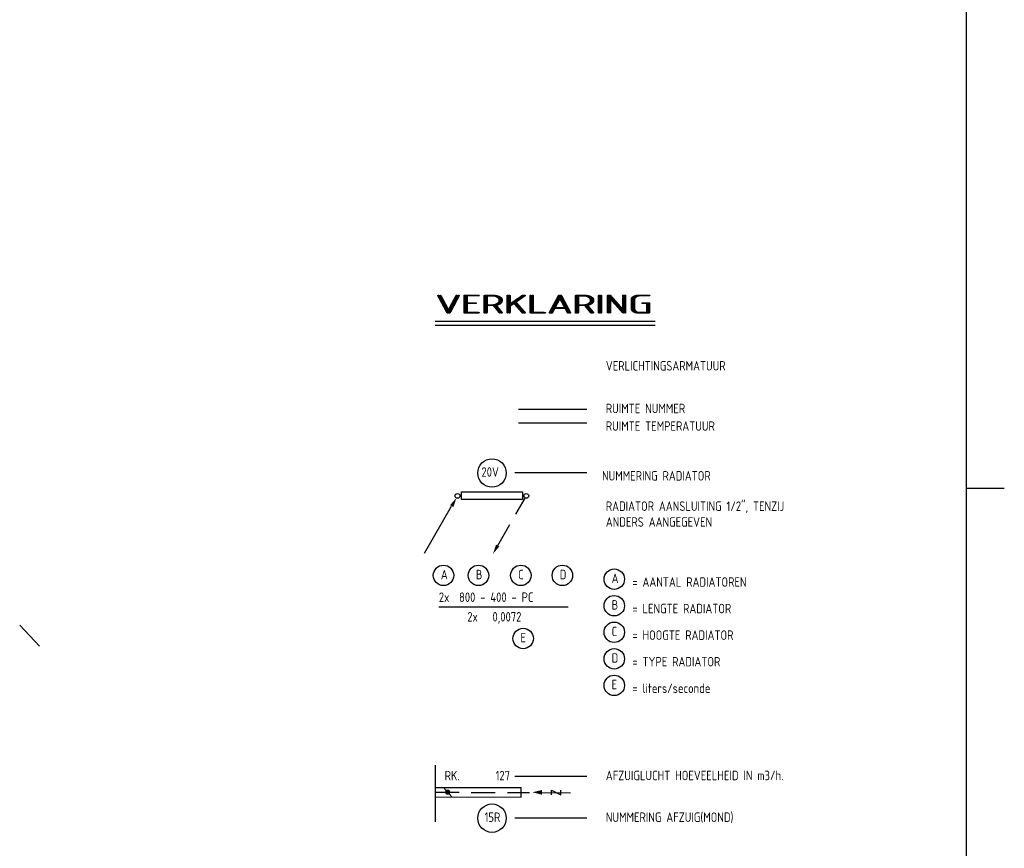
# Model space of a CAD drawing. Extents: x -238422 to 258194, y -34825 to 126331.
# Tile 221 of 239: x 120215 to 133187, y 11431 to 22354. Entities that reach past the tile are written whole.
import ezdxf
from ezdxf.enums import TextEntityAlignment as Align

# ---------------------------------------------------------------- set-up
doc = ezdxf.new("R2010")
doc.units = 0
doc.header["$LTSCALE"] = 50
doc.linetypes.add('HIDDEN', pattern=[9.525, 6.35, -3.175])
doc.layers.get('0').update_dxf_attribs({"linetype": 'CONTINUOUS'})
doc.layers.add('KADER', color=7, linetype='CONTINUOUS')
doc.layers.add('WL570---_RETOUR', color=112, linetype='CONTINUOUS')
doc.styles.add('ISO25', font='ISO', dxfattribs={"width": 0.9, "height": 125})
doc.styles.add('ISO50', font='ISO', dxfattribs={"width": 0.9, "height": 250})

# ---------------------------------------------------------------- blocks, each defined once
blk = doc.blocks.new('KADERA0')
at = {"layer": 'KADER', "color": 4}
blk.add_line((1179, 10), (1179, 831), dxfattribs=at)
at = {"layer": 'KADER', "color": 1}
blk.add_line((1179, 297), (1189, 297), dxfattribs=at)
blk = doc.blocks.new('CV3')
at = {"color": 2, "linetype": 'Continuous'}
blk.add_line((-434, -754), (-77, -135), dxfattribs=at)
blk.add_circle((0, 0), 31.2, dxfattribs=at)
blk.add_solid([(-98, -122), (-55, -147), (-14, -27)], dxfattribs=at)
blk = doc.blocks.new('CVR2')
at = {"color": 2, "linetype": 'HIDDEN'}
blk.add_line((-376, -653), (-15, -28), dxfattribs=at)
at = {"color": 2, "linetype": 'Continuous'}
blk.add_circle((0, 0), 31.2, dxfattribs=at)
blk.add_solid([(-356, -668), (-399, -643), (-440, -764)], dxfattribs=at)
blk = doc.blocks.new('AFVRE')
at = {"color": 2, "linetype": 'Continuous'}
for p, q in [((0, -2.5), (0, -10)), ((0.625, -5), (-0.625, -7.5)), ((-0.625, -5), (0.625, -5)), ((-0.625, -7.5), (0.625, -7.5))]:
    blk.add_line(p, q, dxfattribs=at)
blk.add_solid([(-0.625, -2.5), (0.625, -2.5), (0, 0)], dxfattribs=at)

msp = doc.modelspace()

# ---------------------------------------------------------------- linework, layer by layer
at = {"color": 3, "linetype": 'Continuous'}
for p, q in [((126036.98453, 16128.85084), (126836.98453, 16128.85084)), ((126036.98453, 16028.85084), (126036.98453, 16128.85084)), ((126836.98453, 16128.85084), (126836.98453, 16028.85084)), ((126836.98453, 16028.85084), (126036.98453, 16028.85084))]:
    msp.add_line(p, q, dxfattribs=at)
at = {"layer": 'KADER', "color": 1, "linetype": 'Continuous'}
for p, q in [((125686.98453, 18378.85084), (128586.98453, 18378.85084)), ((127686.98453, 17216.57574), (126786.98453, 17216.57574)), ((127686.98453, 17034.72265), (126786.98453, 17034.72265)), ((127686.98453, 16378.85084), (126736.98453, 16378.85084)), ((125736.98453, 14615.08982), (127442.7712, 14615.08982)), ((127686.98453, 12378.85084), (126736.98453, 12378.85084)), ((127686.98453, 11828.85084), (126736.98453, 11828.85084))]:
    msp.add_line(p, q, dxfattribs=at)
at = {"layer": 'KADER', "color": 4, "linetype": 'Continuous'}
msp.add_line((125686.98453, 18328.85084), (128586.98453, 18328.85084), dxfattribs=at)
at = {"layer": 'KADER', "color": 5, "linetype": 'Continuous'}
for p, q in [((125686.98453, 12528.85084), (125686.98453, 11778.85084)), ((125686.98453, 12233.97504), (126821.5844, 12232.23767)), ((125686.98453, 12108.97489), (126821.74942, 12107.23727))]:
    msp.add_line(p, q, dxfattribs=at)
at = {"layer": 'KADER', "color": 3, "linetype": 'Continuous'}
msp.add_line((125799.63752, 12230.77248), (125906.63113, 12111.49039), dxfattribs=at)
at = {"layer": 'KADER', "color": 2, "linetype": 'Continuous'}
msp.add_line((126821.74942, 12107.23727), (126821.5844, 12232.23767), dxfattribs=at)
at = {"layer": 'KADER', "color": 1, "linetype": 'HIDDEN'}
msp.add_line((125686.98453, 12169.66271), (126931.55586, 12167.75694), dxfattribs=at)
at = {"layer": 'KADER', "color": 2, "linetype": 'Continuous'}
for centre, radius in [((126436.98453, 16378.85084), 187.5), ((125853.13433, 12171.13143), 27.5), ((125853.13433, 12171.13143), 22.5), ((125853.13433, 12171.13143), 17.5), ((125853.13433, 12171.13143), 12.5), ((125853.13433, 12171.13143), 7.5), ((126436.98453, 11828.85084), 187.5)]:
    msp.add_circle(centre, radius, dxfattribs=at)
at = {"layer": 'KADER', "color": 1, "linetype": 'Continuous'}
for centre in [(125798.11833, 15028.85084), (126259.07147, 15028.85084), (126817.28728, 15028.85084), (127364.42622, 15028.85084), (128048.11833, 14978.85084), (128048.11833, 14628.85084), (128048.11833, 14278.85084), (126848.11611, 14197.06502), (128048.11833, 13928.85084), (128048.11833, 13578.85084)]:
    msp.add_circle(centre, 134.62912, dxfattribs=at)
at = {"layer": 'WL570---_RETOUR'}
msp.add_line((120214.68453, 14372.29318), (120476.37621, 14095.7356), dxfattribs=at)

# ---------------------------------------------------------------- block references
at = {"linetype": 'Continuous'}
for name, p in [('CV3', (125982.87118, 16076.56444)), ('CVR2', (126889.54535, 16076.56444))]:
    msp.add_blockref(name, p, dxfattribs=at)
at = {"layer": 'KADER', "color": 2, "linetype": 'Continuous', "xscale": 50, "yscale": 50, "zscale": 50}
msp.add_blockref('KADERA0', (73736.98453, 1328.85084), dxfattribs=at)
at = {"layer": 'KADER', "linetype": 'Continuous', "xscale": 50.00000000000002, "yscale": 50.00000000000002, "zscale": 50.00000000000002, "rotation": 89.21899981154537}
msp.add_blockref('AFVRE', (126970.78112, 12170.29218), dxfattribs=at)

# ---------------------------------------------------------------- texts
at = {"layer": 'KADER', "color": 4, "linetype": 'Continuous', "style": 'ISO50', "width": 1.425}
for p, p2 in [((125686.98453, 18478.85084), (128536.98453, 18478.85084)), ((125710.52332, 18478.85084), (128560.52332, 18478.85084))]:
    msp.add_text('VERKLARING', height=250, dxfattribs=at).set_placement(p, p2, align=Align.FIT)
at = {"layer": 'KADER', "color": 2, "linetype": 'Continuous', "style": 'ISO25', "width": 0.9}
for s, p in [('VERLICHTINGSARMATUUR', (127936.98453, 17728.85084)), ('RUIMTE NUMMER', (127936.98453, 17166.57574)), ('RUIMTE TEMPERATUUR', (127936.98453, 16934.72265)), ('20V', (126298.54722, 16328.85084)), ('NUMMERING RADIATOR', (127886.98453, 16278.85084)), ('RADIATOR AANSLUITING 1/2", TENZIJ', (127936.98453, 15878.85084)), ('ANDERS AANGEGEVEN', (127936.98453, 15670.5175)), ('A', (125763.451, 14977.38819)), ('B', (126224.40414, 14977.38819)), ('C', (126782.61995, 14977.38819)), ('D', (127329.7589, 14977.38819)), ('A', (128013.451, 14927.38819)), ('= AANTAL RADIATOREN', (128286.98453, 14878.85084)), ('2x  800 - 400 - PC', (125736.98453, 14678.85084)), ('B', (128013.451, 14577.38819)), ('2x   0,0072', (126112.14053, 14420.5175)), ('= LENGTE RADIATOR', (128286.98453, 14528.85084)), ('E', (126813.44879, 14145.60238)), ('C', (128013.451, 14227.38819)), ('= HOOGTE RADIATOR', (128286.98453, 14178.85084)), ('D', (128013.451, 13877.38819)), ('= TYPE RADIATOR', (128286.98453, 13828.85084)), ('E', (128013.451, 13527.38819)), ('= liters/seconde', (128286.98453, 13478.85084)), ('127', (126484.27225, 12326.9672)), ('AFZUIGLUCHT HOEVEELHEID IN m3/h.', (127936.98453, 12328.85084)), ('RK.', (125813.63596, 12326.9672)), ('15R', (126339.43729, 11778.85084)), ('NUMMERING AFZUIG(MOND)', (127936.98453, 11778.85084))]:
    msp.add_text(s, height=125, dxfattribs=at).set_placement(p)

doc.saveas('drawing.dxf')
